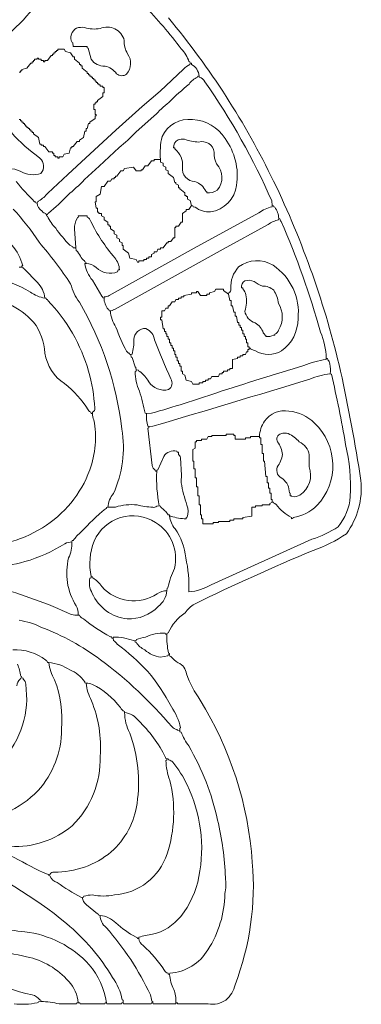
# Model space of a CAD drawing. Header units: millimetres. Extents: x 3818 to 296698, y 517 to 278183.
# Tile 4 of 5: x 235159 to 296698, y 517 to 178097. Entities that reach past the tile are written whole.
import ezdxf

# ---------------------------------------------------------------- set-up
doc = ezdxf.new("R2010")
doc.units = ezdxf.units.MM
for name, color, linetype, lineweight in [('02_PERIPHERAL_BUILDINGS', 7, 'Continuous', 13), ('03_POOLS_AND_WATER', 7, 'Continuous', 13), ('04_PATHS_ISLANDS_AND_BRIDGES', 7, 'Continuous', 13)]:
    doc.layers.add(name, color=color, linetype=linetype, lineweight=lineweight)

msp = doc.modelspace()

# ---------------------------------------------------------------- linework, layer by layer
at = {"layer": '02_PERIPHERAL_BUILDINGS', "linetype": 'Continuous'}
for points in [[(266088, 144560), (265625, 143866), (265162, 143866), (265162, 143634), (264468, 143171), (264468, 141551), (264236, 141551), (263773, 140856), (263310, 140856), (263310, 140625), (263079, 140625), (263079, 138773), (262847, 138773), (262384, 138079), (261921, 138079), (261921, 137847), (261690, 137847), (260995, 136921), (260532, 136921), (260532, 136690), (260069, 136690), (259838, 136227), (259375, 136227), (259375, 135995), (258912, 135764), (258912, 135301), (258449, 135301), (258449, 135069), (257986, 135069), (257986, 134838), (257523, 134838), (257523, 134606), (256597, 134606), (256597, 134375), (256366, 134375), (256134, 134838), (254977, 135069), (254745, 135995), (253819, 136690), (253819, 137384), (253588, 137384), (253588, 137847), (253125, 138079), (253125, 138542), (252662, 138773), (252662, 139236), (252199, 139468), (252199, 139931), (251505, 140394), (251505, 140856), (251273, 140856), (251273, 141088), (251042, 141088), (251042, 141551), (250347, 142014), (250347, 142477), (249884, 142708), (249884, 143171), (249421, 143171), (249421, 143403), (249190, 143403), (249190, 144097), (248958, 144097), (248727, 145255), (248958, 145255), (248958, 146181), (249653, 146644), (249884, 148032), (250347, 148032), (251042, 148958), (251505, 148958), (251736, 149421), (252199, 149421), (252199, 149653), (252431, 149653), (252431, 149884), (252662, 149884), (253356, 150810), (253819, 150810), (254051, 151273), (255671, 151505), (256134, 150810), (257060, 150810), (257060, 151042), (257292, 151042), (257755, 151736), (258218, 151736), (258912, 152662), (259375, 152662), (259375, 152894), (260532, 152894), (260532, 152431), (260995, 152199), (260995, 151736), (261458, 151505), (261458, 151042), (261921, 150810), (261921, 150347), (262847, 149653), (263079, 148727), (263310, 148727), (263310, 148495), (263773, 148264), (263773, 147801), (264005, 147801), (264005, 147569), (264931, 146875), (264931, 146412), (265162, 146412), (265162, 146181), (265394, 146181), (265394, 145718), (265856, 145486)], [(276505, 118866), (276505, 118634), (276273, 118634), (276273, 118171), (276042, 118171), (275810, 117708), (275347, 117708), (275347, 117477), (274884, 117477), (274884, 117245), (274421, 117245), (274421, 117014), (273495, 116782), (273495, 115162), (273032, 115162), (273032, 114931), (272569, 114931), (272569, 114699), (271875, 114699), (271875, 114468), (271644, 114468), (271644, 114236), (271181, 114236), (270949, 113773), (269792, 113773), (269560, 113310), (269097, 113310), (269097, 113079), (268634, 113079), (268634, 112847), (268171, 112847), (268171, 112616), (267477, 112616), (267477, 112384), (266319, 112384), (266088, 112847), (265162, 113079), (264931, 114005), (264468, 114236), (264468, 114699), (264236, 114699), (264236, 115625), (264005, 115625), (264005, 116088), (263773, 116088), (263773, 116551), (263542, 116551), (263542, 117245), (263310, 117245), (263310, 117708), (263079, 117708), (263079, 118403), (262847, 118403), (262847, 118866), (262616, 118866), (262616, 119329), (262384, 119329), (262384, 119792), (262153, 119792), (262153, 120486), (261921, 120486), (261921, 120949), (261690, 120949), (261690, 121412), (261458, 121412), (261458, 121875), (261227, 121875), (261227, 122338), (260995, 122338), (260764, 123958), (260532, 123958), (260532, 124421), (260764, 124421), (260764, 125579), (261227, 125579), (261458, 126042), (261921, 126042), (261921, 126505), (262153, 126505), (262616, 127199), (263079, 127199), (263310, 127662), (263773, 127662), (263773, 127894), (264236, 127894), (264236, 128125), (264699, 128125), (264699, 128356), (266088, 128588), (266088, 128819), (267014, 128819), (267014, 129051), (267245, 129051), (267708, 128356), (268866, 128356), (268866, 128588), (269329, 128588), (269329, 128819), (270255, 129051), (270486, 129514), (271875, 129514), (271875, 129282), (272801, 128588), (273032, 127431), (273264, 127431), (273264, 126505), (273495, 126505), (273727, 125347), (273958, 125347), (273958, 124653), (274190, 124653), (274421, 123495), (274653, 123495), (274653, 123032), (274884, 123032), (274884, 122569), (275116, 122569), (275116, 122106), (275347, 122106), (275347, 121412), (275579, 121412), (275579, 120949), (275810, 120949), (275810, 120486), (276042, 120486), (276042, 119792), (276273, 119792), (276273, 119097), (276505, 119097)], [(278356, 102894), (276736, 102894), (276736, 102662), (275810, 102662), (275810, 102431), (273958, 102431), (273958, 103125), (273727, 103125), (273727, 103356), (272338, 103356), (272338, 103125), (269792, 103125), (269792, 102894), (269097, 102894), (268866, 102431), (267940, 102431), (267940, 102199), (267014, 102199), (267014, 101968), (266782, 101968), (266782, 100810), (266319, 100579), (266319, 98495), (266551, 98495), (266551, 97106), (266782, 97106), (266782, 95486), (267014, 95486), (267014, 93866), (267245, 93866), (267245, 92245), (267477, 92245), (267477, 90625), (267708, 90625), (267708, 88773), (267940, 88773), (267940, 88079), (268171, 88079), (268171, 87153), (270023, 87153), (270023, 87384), (270949, 87384), (270949, 87616), (273032, 87616), (273032, 87847), (273727, 87847), (273727, 88079), (275347, 88079), (275347, 88310), (276968, 88542), (276968, 90162), (277662, 90162), (277662, 90394), (278819, 90394), (278819, 90625), (280208, 90625), (280208, 90856), (280671, 91088), (280671, 91551), (280440, 91551), (280440, 92708), (280208, 92708), (280208, 93634), (279977, 93634), (279977, 94560), (279745, 94560), (279745, 95718), (279514, 95718), (279282, 98495), (279051, 98495), (279051, 99884), (278819, 99884), (278819, 101505), (278588, 101505), (278588, 102662), (278356, 102662)]]:
    msp.add_lwpolyline(points, close=True, dxfattribs=at)
at = {"layer": '03_POOLS_AND_WATER', "linetype": 'Continuous'}
for points in [[(281829, 142245), (281787, 142024, 0.0824064), (279900, 141165), (271831, 136734), (252357, 125893), (252025, 125780), (251953, 125629), (251505, 125579, 0.1374086), (252506, 122645, 0.0382494), (254406, 118298), (254742, 117964), (254927, 117925), (254972, 117735), (255208, 117708), (255429, 117751, 0.060958), (255746, 120411, -0.4278591), (257900, 122396, -0.2583626), (259461, 120340, 0.0212), (262404, 113330, -0.3853824), (261990, 111390, -0.3159812), (258400, 112798, 0.0868597), (256795, 114648), (256634, 114708), (256573, 114871), (256134, 114931), (256115, 114688), (255943, 114625, 0.0984507), (256729, 111128, -0.0270338), (257766, 107103), (257986, 107060), (258873, 107117, 0.013754), (270669, 110813, -0.0062386), (286371, 115712, -0.0703156), (290343, 116801), (290394, 117014, 0.0918939), (289335, 121743, 0.0354054), (282252, 141726), (282121, 141816), (282051, 142205)], [(272801, 128588), (272829, 128822, 0.3561841), (273209, 129572, -0.2100051), (274606, 133496, -0.316248), (280793, 133802, -0.2822833), (285299, 124192, -0.2474488), (282333, 118362, -0.2762058), (277630, 118370), (276793, 118656), (276743, 118841), (276505, 118866), (276505, 118634), (276273, 118634), (276273, 118171), (276042, 118171), (275810, 117708), (275347, 117708), (275347, 117477), (274884, 117477), (274884, 117245), (274421, 117245), (274421, 117014), (273495, 116782), (273495, 115162), (273032, 115162), (273032, 114931), (272569, 114931), (272569, 114699), (271875, 114699), (271875, 114468), (271644, 114468), (271644, 114236), (271181, 114236), (270949, 113773), (269792, 113773), (269560, 113310), (269097, 113310), (269097, 113079), (268634, 113079), (268634, 112847), (268171, 112847), (268171, 112616), (267477, 112616), (267477, 112384), (266319, 112384), (266088, 112847), (265162, 113079), (264931, 114005), (264468, 114236), (264468, 114699), (264236, 114699), (264236, 115625), (264005, 115625), (264005, 116088), (263773, 116088), (263773, 116551), (263542, 116551), (263542, 117245), (263310, 117245), (263310, 117708), (263079, 117708), (263079, 118403), (262847, 118403), (262847, 118866), (262616, 118866), (262616, 119329), (262384, 119329), (262384, 119792), (262153, 119792), (262153, 120486), (261921, 120486), (261921, 120949), (261690, 120949), (261690, 121412), (261458, 121412), (261458, 121875), (261227, 121875), (261227, 122338), (260995, 122338), (260764, 123958), (260532, 123958), (260532, 124421), (260764, 124421), (260764, 125579), (261227, 125579), (261458, 126042), (261921, 126042), (261921, 126505), (262153, 126505), (262616, 127199), (263079, 127199), (263310, 127662), (263773, 127662), (263773, 127894), (264236, 127894), (264236, 128125), (264699, 128125), (264699, 128356), (266088, 128588), (266088, 128819), (267014, 128819), (267014, 129051), (267245, 129051), (267708, 128356), (268866, 128356), (268866, 128588), (269329, 128588), (269329, 128819), (270255, 129051), (270486, 129514), (271875, 129514), (271875, 129282)], [(278356, 102894, -0.1313775), (279256, 105698, -0.2885892), (283668, 107511, -0.1758599), (288236, 105366, -0.4144571), (288711, 90456, -0.1520277), (284428, 88303), (284372, 88121), (284144, 88079), (284134, 88318, -0.1177509), (281391, 90641), (281142, 90837), (280954, 90873), (280908, 91062), (280671, 91088), (280671, 91551), (280440, 91551), (280440, 92708), (280208, 92708), (280208, 93634), (279977, 93634), (279977, 94560), (279745, 94560), (279745, 95718), (279514, 95718), (279282, 98495), (279051, 98495), (279051, 99884), (278819, 99884), (278819, 101505), (278588, 101505), (278588, 102662), (278356, 102662)], [(282217, 103429, 0.4441023), (281587, 101945, -0.1615223), (282483, 99666, -0.1353158), (281523, 97417, 0.3833416), (282554, 95285, -0.2235046), (283757, 92784), (283897, 92693), (283912, 92245), (284150, 92252), (284211, 92086, 0.1616642), (285650, 92360, 0.3560548), (287288, 97425), (287335, 99605, 0.2612013), (285505, 101941, 0.1056636), (283552, 103457, 0.1586145)], [(248032, 77662, -0.1493188), (248576, 84063, -0.4598332), (259649, 87427, -0.3220504), (263022, 79108, 0.0545006), (261869, 75658), (261732, 75572), (261690, 75116, 0.145348), (259915, 74575, -0.3749317), (249943, 75869, 0.103301), (248305, 77437), (248265, 77632)]]:
    msp.add_lwpolyline(points, format="xyb", close=True, dxfattribs=at)
msp.add_lwpolyline([(235079, 133494), (235532, 133449), (235768, 133421), (235810, 133228), (235989, 133184), (238341, 130702, -0.1641778), (239699, 127894, -0.1305658), (237079, 128978, 0.1877618), (222988, 131410, 0.1422519)], format="xyb", dxfattribs=at)
at = {"layer": '04_PATHS_ISLANDS_AND_BRIDGES', "linetype": 'Continuous'}
for points in [[(200785, 178304, 0.0462657), (204442, 173427, 0.2399862), (205440, 173032, 0.1442068), (205383, 174829, -0.2307953), (205680, 177653, -0.4487129), (208143, 177356, 0.0332115), (212616, 172106), (214249, 170267, -0.4343006), (214002, 167942, -0.2160627), (210895, 168303, 0.1096519), (209144, 168634, 0.2803792), (210812, 166136, 0.0948265), (212784, 165134), (212839, 164953), (213079, 164931), (213130, 165142, 0.1187819), (218164, 165864, 0.1091752), (222859, 169502, 0.0122608), (231134, 177894, -0.019165), (236153, 183060, 0.158704)], [(236153, 183060, 0.019165), (231134, 177894, -0.0122608), (222859, 169502, -0.1091752), (218164, 165864, -0.1187819), (213130, 165142), (213079, 164931, 0.2887445), (213986, 163754, 0.1088232), (220023, 162616), (220245, 162657), (220261, 162877, -0.1348872), (221412, 164236, -0.1279051), (223664, 165653), (223718, 165834), (223958, 165856), (223990, 166088), (224190, 166123), (224243, 166294, 0.0706357), (225347, 167477, -0.0097756), (235822, 178067, -0.0484622), (240538, 182841, -0.111208)], [(240538, 182841, 0.0484622), (235822, 178067, 0.0097756), (225347, 167477, -0.0706357)], [(234545, 148897, 0.0319557), (237839, 145274), (238027, 145238), (238073, 145049), (238310, 145023), (238345, 145251), (238552, 145279), (238620, 145435, 0.0854963), (240220, 146817), (243808, 150174), (247049, 153183), (252488, 158160), (257235, 162440), (260459, 165236), (264650, 169147, -0.1060095), (265824, 170024), (265856, 170255), (265834, 170495), (265653, 170549, 0.1161947), (264268, 172832, 0.0316156), (257554, 180702, 0.1660038)], [(257554, 180702, -0.0316156), (264268, 172832, -0.1161947), (265653, 170549), (265834, 170495), (265856, 170255), (266092, 170227), (266134, 170033, -0.2436534), (267477, 167940), (267516, 167717, -0.2293105), (268533, 166912, -0.0481743), (280572, 145404), (280671, 144560), (280902, 144528), (280935, 144325), (281098, 144265, -0.1637448), (281829, 142245), (282051, 142205), (282121, 141816), (282252, 141726, -0.0354054), (289335, 121743, -0.0918939), (290394, 117014), (290621, 116979), (290647, 116769, -0.2330935), (291010, 116010, -0.1302989), (291088, 114236), (291308, 114194, -0.0155694), (293866, 101505, -0.0709597), (294723, 92083, -0.1508398), (292524, 86643, -0.0748201), (287815, 84407), (269637, 76196, -0.1185603), (265625, 74884, 0.0698928), (265063, 81035, 0.1307345), (263151, 86299, -0.1551754), (262153, 88542), (262121, 88773), (261921, 88809, 0.0907568), (260568, 90162), (260532, 90362), (260301, 90394), (259842, 90354, -0.3066088), (259118, 90188, -0.0687113), (256322, 90581, 0.0978655), (252389, 90207), (251042, 90162), (250809, 90132), (250768, 89937), (250588, 89894, 0.0275812), (246238, 85706, 0.0558669), (244792, 84179), (244592, 84143), (244560, 83912, -0.1116753), (243976, 81024, 0.2059609), (245317, 72400, -0.1183744), (245718, 70718), (245949, 70687, 0.2151857), (246644, 70023, 0.0382533), (251493, 66798), (251683, 66765), (251731, 66577), (251968, 66551), (252019, 66762, -0.0941061), (255654, 66102), (255903, 66088), (256137, 66116), (256182, 66307, -0.0578652), (257828, 66709, -0.1326059), (261383, 67437), (261447, 67265), (261690, 67245), (261719, 67479), (261914, 67519, -0.1280738), (264960, 71151, -0.0844321), (266651, 72701, -0.0156944), (288000, 82371, 0.0697237), (294007, 85391, 0.183881), (296631, 95011, 0.0158862), (292958, 114718, 0.0557766), (280903, 148958, 0.0608296), (261971, 178407, 0.0529061)], [(233650, 157724, 0.0570844), (238794, 153146, -0.3955021), (238990, 150362, -0.2116973), (235265, 150774, 0.0988634), (233218, 151273, 0.2346582)], [(234545, 148897, 0.0319557), (237839, 145274), (238027, 145238), (238073, 145049), (238310, 145023, 0.2427745), (239184, 143586, 0.2690175), (239891, 143163), (239931, 142940), (239956, 142703), (240145, 142656, 0.0850576), (241650, 140493, 0.0443879), (244172, 137461), (244739, 137128), (244808, 136973), (245255, 136921), (245314, 136482, -0.1238374), (246090, 135442, 0.0974998), (246823, 134582), (246875, 134411), (247075, 134375), (247106, 134144), (246900, 134097, 0.1346186), (248250, 131121), (249936, 128204), (250091, 128136), (250119, 127928), (250347, 127894, 0.1637448), (251078, 125874), (251241, 125814), (251274, 125611), (251505, 125579, 0.1374086), (252506, 122645, 0.0382494), (254406, 118298), (254742, 117964), (254927, 117925), (254972, 117735), (255208, 117708), (255253, 117255), (255396, 117174), (255946, 115464), (256089, 115384), (256134, 114931), (256115, 114688), (255943, 114625, 0.0984507), (256729, 111128, -0.0270338), (257766, 107103), (257986, 107060, 0.0834162), (258229, 104788), (258449, 104745), (258430, 104504), (258262, 104444), (259011, 97668, 0.2222128), (259572, 96876), (259607, 96675), (259838, 96644, 0.0592491), (260301, 90394), (259842, 90354, -0.3066088), (259118, 90188, -0.0687113), (256322, 90581, 0.0978655), (252389, 90207), (251042, 90162, -0.153601), (252036, 92640, 0.1479542), (253566, 104261, 0.1021934), (245905, 127155, -0.0906286), (244339, 130450, 0.035131), (238643, 137948, 0.0444532), (233986, 143939, 0.0633568)], [(229953, 79307, 0.0525829), (236082, 80353, 0.0721817), (243275, 83575, -0.1279836), (244560, 83912), (244592, 84143), (244792, 84179, -0.0558669), (246238, 85706, -0.0275812), (250588, 89894), (250768, 89937), (250809, 90132), (251042, 90162, -0.153601), (252036, 92640, 0.1479542), (253566, 104261, 0.1021934), (245905, 127155, -0.0906286), (244339, 130450, 0.035131), (238643, 137948, 0.0444532), (233986, 143939, 0.0633568)], [(233748, 137424, -0.1203829), (235696, 133727), (235544, 133683), (235532, 133449), (235768, 133421), (235810, 133228), (235989, 133184), (238341, 130702, -0.1641778), (239699, 127894), (239930, 127862), (239966, 127662), (240136, 127609), (240212, 127464, -0.1232328), (247568, 114698, -0.0588613), (248670, 108042, -0.3582902), (248292, 107295), (248264, 107060, 0.1285032), (248521, 105925, -0.1344392), (247772, 96904, -0.1716224), (239236, 86459, -0.1559041), (225910, 83086, -0.067667)], [(235079, 133494), (235532, 133449), (235544, 133683), (235696, 133727, 0.1203829), (233748, 137424)], [(227893, 127893, -0.2139281), (237665, 123545, -0.1454009), (239711, 117952, 0.2149246), (243243, 112456, -0.0880759), (247520, 107708, 0.2195664), (247997, 107292), (248032, 107092), (248264, 107060), (248292, 107295, 0.3582902), (248670, 108042, 0.0588613), (247568, 114698, 0.1232328), (240212, 127464), (240136, 127609), (239966, 127662), (239930, 127862), (239699, 127894, -0.1305658), (237079, 128978, 0.1877618), (222988, 131410, 0.1422519)], [(227893, 127893, -0.2139281), (237665, 123545, -0.1454009), (239711, 117952, 0.2149246), (243243, 112456, -0.0880759), (247520, 107708, 0.2195664), (247997, 107292), (248032, 107092), (248264, 107060, 0.1285032), (248521, 105925, -0.1344392), (247772, 96904, -0.1716224), (239236, 86459, -0.1559041), (225910, 83086, -0.067667)], [(235069, 69792, -0.0714813), (239102, 68501, -0.0681902), (249706, 62669, -0.0565368), (262597, 50560, 0.1126316), (263484, 50086), (263557, 49935), (264005, 49884), (264034, 50333), (264150, 50407, 0.0920303), (262483, 54150, 0.0594508), (258218, 60532, 0.0509494), (252725, 65456, 0.1573427), (252030, 66115), (251968, 66551), (251731, 66577), (251683, 66765), (251493, 66798, -0.0382533), (246644, 70023, -0.2151857), (245949, 70687), (245718, 70718, -0.0822193), (244451, 70843, 0.0405061), (231035, 75711, 0.0624087)], [(233912, 64468, -0.1737848), (239878, 62581), (239956, 62437), (240127, 62384), (240162, 62184), (240394, 62153, -0.1283645), (244174, 60841, -0.1400544), (246863, 58704), (246883, 58489), (247106, 58449, -0.1205147), (248254, 58204, -0.1179488), (253325, 54020, 0.2031499), (254020, 53356), (254051, 53125, -0.2151845), (256539, 51678, -0.0848069), (261452, 45053), (261468, 44833), (261690, 44792), (261927, 44766), (261977, 44580, -0.1684425), (262724, 44204, -0.0668405), (265313, 40081, -0.1643641), (267430, 23542, -0.1270237), (264174, 16381, -0.1713289), (259082, 13140, 0.0587633), (256635, 12610), (256597, 12384, 0.2145587), (257395, 11099, -0.0620313), (261270, 6641, 0.2291432), (261876, 6124), (261918, 5930), (262153, 5903), (262203, 6116, 0.2462528), (269050, 10348, 0.1418002), (272118, 20475, 0.0905188), (272206, 23363, 0.0522256), (270795, 33758, 0.078903), (265625, 47106, -0.0535184), (264219, 49600), (264030, 49647), (264005, 49884), (263557, 49935), (263484, 50086, -0.1126316), (262597, 50560, 0.0565368), (249706, 62669, 0.0681902), (239102, 68501, 0.0714813), (235069, 69792)], [(225909, 33350, 0.1862941), (238484, 39063, 0.18536), (242708, 50116, 0.1089154), (241450, 59043, -0.1118286), (240394, 62153), (240162, 62184), (240127, 62384), (239956, 62437), (239878, 62581, 0.1737848), (233912, 64468, 0.0816434)], [(234769, 61853, -0.0713959), (235336, 59677), (235511, 59617), (235532, 59375), (235763, 59342), (235793, 59138, -0.2247185), (236239, 58229, -0.227893), (231961, 44428, -0.1568198)], [(234643, 57949, -0.2088714), (235269, 59140), (235302, 59343), (235532, 59375), (235511, 59617), (235336, 59677, 0.0713959), (234769, 61853, -0.0816434)], [(231961, 44428, 0.227893), (236239, 58229, 0.2247185), (235793, 59138), (235763, 59342), (235532, 59375), (235302, 59343), (235269, 59140, 0.2088714), (234643, 57949, -0.1058297)], [(224190, 26968, -0.068072), (243576, 15104, -0.0816787), (251887, 5360, -0.1017325), (253640, 1352), (253777, 1266), (253819, 810), (253871, 599), (258837, 618), (258901, 790), (259144, 810), (259123, 1052), (258947, 1112, 0.0848498), (258703, 2221, 0.0729385), (250711, 14369, -0.2131576), (249653, 16551), (249420, 16581), (249380, 16776), (249199, 16819), (247184, 18481, -0.1966504), (246412, 19792), (246168, 19811, -0.0255764), (241915, 22470, -0.2090859), (240609, 23675), (240420, 23722), (240394, 23958), (240147, 23975, -0.0285224), (234186, 27010, -0.1294005)], [(224277, 12240, 0.0274431), (236409, 9094, -0.1617873), (243998, 4646, -0.1597223), (245718, 810), (245961, 790), (246024, 618), (250504, 618), (250567, 790), (250810, 810, 0.1331295), (247701, 7655, 0.178317), (236061, 13608, -0.0899273), (226672, 16024, -0.0741815)], [(220644, 9995, 0.1059653), (237406, 2220, -0.1770745), (238773, 1308), (238973, 1273), (239005, 1042), (238563, 985), (238496, 829), (238318, 785, -0.0701338), (234144, 579, -0.1279448)]]:
    msp.add_lwpolyline(points, format="xyb", dxfattribs=at)
for points in [[(245412, 176579, 0.4224979), (244602, 174000), (244734, 173900), (244792, 173264), (247338, 173264), (247331, 173026), (247512, 172975), (248032, 170949, 0.2736004), (250532, 169745, -0.1723173), (252619, 168360, 0.3562681), (254408, 168278, 0.354847), (254583, 171944, -0.1523928), (254002, 174372, 0.4587766), (249655, 176507, -0.1200682), (246833, 176692, 0.1128689)], [(265856, 170255), (265824, 170024, 0.1060095), (264650, 169147), (260459, 165236), (257235, 162440), (252488, 158160), (247049, 153183), (243808, 150174), (240220, 146817, -0.0854963), (238620, 145435), (238552, 145279), (238345, 145251), (238310, 145023, 0.2427745), (239184, 143586, 0.2690175), (239891, 143163), (239931, 142940), (240162, 142971), (240199, 143170), (240373, 143219, 0.0323527), (243808, 146470, 0.032184), (246817, 149248), (249479, 151678), (253067, 155035, 0.03161), (256078, 157811), (259406, 160733, -0.035448), (262054, 163178, -0.0271655), (265683, 166493, -0.1260479), (267193, 167725), (267240, 167914), (267477, 167940, 0.2436534), (266134, 170033), (266092, 170227)], [(267477, 167940), (267240, 167914), (267193, 167725, 0.1260479), (265683, 166493, 0.0271655), (262054, 163178, 0.035448), (259406, 160733), (256078, 157811, -0.03161), (253067, 155035), (249479, 151678), (246817, 149248, -0.032184), (243808, 146470, -0.0323527), (240373, 143219), (240199, 143170), (240162, 142971), (239931, 142940), (239956, 142703), (240145, 142656, 0.0850576), (241650, 140493, 0.0443879), (244172, 137461), (244739, 137128), (244808, 136973), (245255, 136921), (245030, 140388, -0.147946), (245506, 142225), (245542, 142421), (245724, 142471), (245718, 142708), (247338, 142708), (247336, 142475, -0.2171346), (247976, 141726, 0.0658461), (252289, 135160, -0.1583587), (253125, 132986), (252897, 132980), (252791, 132625, -0.2957473), (248922, 133413, 0.1667355), (247106, 134144), (246900, 134097, 0.1346186), (248250, 131121), (249936, 128204), (250091, 128136), (250119, 127928), (250347, 127894), (250395, 128108, 0.1672049), (251300, 128333), (266564, 136908), (278257, 143271, -0.1139913), (280625, 144343), (280671, 144560), (280572, 145404, 0.0481743), (268533, 166912, 0.2293105), (267516, 167717)], [(260532, 152894, -0.0811987), (260804, 157020, -0.3283026), (266317, 160067, -0.2450359), (272171, 156662, -0.1960461), (274233, 148221, -0.3344531), (269538, 143430, -0.1763044), (266758, 144287), (266382, 144356), (266328, 144537), (266088, 144560), (265625, 143866), (265162, 143866), (265162, 143634), (264468, 143171), (264468, 141551), (264236, 141551), (263773, 140856), (263310, 140856), (263310, 140625), (263079, 140625), (263079, 138773), (262847, 138773), (262384, 138079), (261921, 138079), (261921, 137847), (261690, 137847), (260995, 136921), (260532, 136921), (260532, 136690), (260069, 136690), (259838, 136227), (259375, 136227), (259375, 135995), (258912, 135764), (258912, 135301), (258449, 135301), (258449, 135069), (257986, 135069), (257986, 134838), (257523, 134838), (257523, 134606), (256597, 134606), (256597, 134375), (256366, 134375), (256134, 134838), (254977, 135069), (254745, 135995), (253819, 136690), (253819, 137384), (253588, 137384), (253588, 137847), (253125, 138079), (253125, 138542), (252662, 138773), (252662, 139236), (252199, 139468), (252199, 139931), (251505, 140394), (251505, 140856), (251273, 140856), (251273, 141088), (251042, 141088), (251042, 141551), (250347, 142014), (250347, 142477), (249884, 142708), (249884, 143171), (249421, 143171), (249421, 143403), (249190, 143403), (249190, 144097), (248958, 144097), (248727, 145255), (248958, 145255), (248958, 146181), (249653, 146644), (249884, 148032), (250347, 148032), (251042, 148958), (251505, 148958), (251736, 149421), (252199, 149421), (252199, 149653), (252431, 149653), (252431, 149884), (252662, 149884), (253356, 150810), (253819, 150810), (254051, 151273), (255671, 151505), (256134, 150810), (257060, 150810), (257060, 151042), (257292, 151042), (257755, 151736), (258218, 151736), (258912, 152662), (259375, 152662), (259375, 152894)], [(260532, 152894, -0.0811987), (260804, 157020, -0.3283026), (266317, 160067, -0.2450359), (272171, 156662, -0.1960461), (274233, 148221, -0.3344531), (269538, 143430, -0.1763044), (266758, 144287), (266382, 144356), (266328, 144537), (266088, 144560), (265856, 145486), (265394, 145718), (265394, 146181), (265162, 146181), (265162, 146412), (264931, 146412), (264931, 146875), (264005, 147569), (264005, 147801), (263773, 147801), (263773, 148264), (263310, 148495), (263310, 148727), (263079, 148727), (262847, 149653), (261921, 150347), (261921, 150810), (261458, 151042), (261458, 151505), (260995, 151736), (260995, 152199), (260532, 152431)], [(230671, 154282, 0.0642575), (230280, 156435, -0.3896706), (231284, 158761, -0.3867355), (233650, 157724, 0.0570844), (238794, 153146, -0.3955021), (238990, 150362, -0.2116973), (235265, 150774, 0.0988634), (233218, 151273), (233178, 151496), (232963, 151517, -0.0686012), (231671, 152736, 0.1072098), (230733, 153846)], [(263702, 156435, 0.2775619), (262847, 154977), (263081, 154974), (263116, 154778, -0.2624629), (264469, 151506, 0.4355156), (266714, 148890, -0.2238045), (268676, 147148), (268867, 147108), (268866, 146875, 0.1733175), (270733, 147323, 0.3917227), (270598, 152080, -0.1128057), (270173, 154201, 0.4626108), (267401, 156026, -0.0793687), (264859, 156521, 0.1351137)], [(280671, 144560), (280625, 144343, 0.1139913), (278257, 143271), (266564, 136908), (251300, 128333, -0.1672049), (250395, 128108), (250347, 127894, 0.1637448), (251078, 125874), (251241, 125814), (251274, 125611), (251505, 125579), (251953, 125629), (252025, 125780), (252357, 125893), (271831, 136734), (279900, 141165, -0.0824064), (281787, 142024), (281829, 142245, 0.1637448), (281098, 144265), (280935, 144325), (280902, 144528)], [(245255, 136921), (245030, 140388, -0.147946), (245506, 142225), (245542, 142421), (245724, 142471), (245718, 142708), (247338, 142708), (247336, 142475, -0.2171346), (247976, 141726, 0.0658461), (252289, 135160, -0.1583587), (253125, 132986), (252897, 132980), (252791, 132625, -0.2957473), (248922, 133413, 0.1667355), (247106, 134144), (247075, 134375), (246875, 134411), (246823, 134582, -0.0974998), (246090, 135442, 0.1238374), (245314, 136482)], [(272801, 128588), (272829, 128822, 0.3561841), (273209, 129572, -0.2100051), (274606, 133496, -0.316248), (280793, 133802, -0.2822833), (285299, 124192, -0.2474488), (282333, 118362, -0.2762058), (277630, 118370), (276793, 118656), (276743, 118841), (276505, 118866), (276505, 119097), (276273, 119097), (276273, 119792), (276042, 119792), (276042, 120486), (275810, 120486), (275810, 120949), (275579, 120949), (275579, 121412), (275347, 121412), (275347, 122106), (275116, 122106), (275116, 122569), (274884, 122569), (274884, 123032), (274653, 123032), (274653, 123495), (274421, 123495), (274190, 124653), (273958, 124653), (273958, 125347), (273727, 125347), (273495, 126505), (273264, 126505), (273264, 127431), (273032, 127431)], [(275741, 130970, 0.3236206), (275116, 129745), (275345, 129741), (275371, 129536, -0.1502548), (275916, 128462, -0.1246131), (275702, 125554, 0.2756044), (277581, 123414, -0.1913885), (279040, 121633), (279264, 121394), (279320, 121219), (279514, 121181), (279514, 120949, 0.1289824), (280897, 121187), (281134, 121181), (281139, 121407, 0.2134429), (281810, 122125, 0.2781863), (281777, 126916, 0.1250506), (280920, 129300, 0.2002023), (278900, 130058, -0.0967501), (277401, 130873, 0.2051276)], [(255208, 117708), (255429, 117751, 0.060958), (255746, 120411, -0.4278591), (257900, 122396, -0.2583626), (259461, 120340, 0.0212), (262404, 113330, -0.3853824), (261990, 111390, -0.3159812), (258400, 112798, 0.0868597), (256795, 114648), (256634, 114708), (256573, 114871), (256134, 114931), (256089, 115384), (255946, 115464), (255396, 117174), (255253, 117255)], [(290394, 117014), (290343, 116801, 0.0703156), (286371, 115712, 0.0062386), (270669, 110813, -0.013754), (258873, 107117), (257986, 107060, 0.0834162), (258229, 104788), (258449, 104745), (259144, 104772, 0.0032432), (287410, 113285, -0.0595521), (291088, 114236, 0.1302989), (291010, 116010, 0.2330935), (290647, 116769), (290621, 116979)], [(291088, 114236, 0.0595521), (287410, 113285, -0.0032432), (259144, 104772), (258449, 104745), (258430, 104504), (258262, 104444), (259011, 97668, 0.2222128), (259572, 96876), (259607, 96675), (259838, 96644), (259864, 96880), (260052, 96928), (261107, 99309, -0.3336472), (263472, 100277), (263535, 100109), (263773, 100116), (263792, 99672, -0.2286626), (264124, 98846, -0.0352519), (264261, 94585, 0.0462663), (265294, 90526, -0.1605047), (265335, 88367), (265155, 88317), (265162, 88079, -0.0718231), (262407, 88533), (262153, 88542, 0.1551754), (263151, 86299, -0.1307345), (265063, 81035, -0.0698928), (265625, 74884, 0.1185603), (269637, 76196), (287815, 84407, 0.0748201), (292524, 86643, 0.1508398), (294723, 92083, 0.0709597), (293866, 101505, 0.0155694), (291308, 114194)], [(278356, 102894, -0.1313775), (279256, 105698, -0.2885892), (283668, 107511, -0.1758599), (288236, 105366, -0.4144571), (288711, 90456, -0.1520277), (284428, 88303), (284372, 88121), (284144, 88079), (284134, 88318, -0.1177509), (281391, 90641), (281142, 90837), (280954, 90873), (280908, 91062), (280671, 91088), (280208, 90856), (280208, 90625), (278819, 90625), (278819, 90394), (277662, 90394), (277662, 90162), (276968, 90162), (276968, 88542), (275347, 88310), (275347, 88079), (273727, 88079), (273727, 87847), (273032, 87847), (273032, 87616), (270949, 87616), (270949, 87384), (270023, 87384), (270023, 87153), (268171, 87153), (268171, 88079), (267940, 88079), (267940, 88773), (267708, 88773), (267708, 90625), (267477, 90625), (267477, 92245), (267245, 92245), (267245, 93866), (267014, 93866), (267014, 95486), (266782, 95486), (266782, 97106), (266551, 97106), (266551, 98495), (266319, 98495), (266319, 100579), (266782, 100810), (266782, 101968), (267014, 101968), (267014, 102199), (267940, 102199), (267940, 102431), (268866, 102431), (269097, 102894), (269792, 102894), (269792, 103125), (272338, 103125), (272338, 103356), (273727, 103356), (273727, 103125), (273958, 103125), (273958, 102431), (275810, 102431), (275810, 102662), (276736, 102662), (276736, 102894)], [(259838, 96644), (259864, 96880), (260052, 96928), (261107, 99309, -0.3336472), (263472, 100277), (263535, 100109), (263773, 100116), (263792, 99672, -0.2286626), (264124, 98846, -0.0352519), (264261, 94585, 0.0462663), (265294, 90526, -0.1605047), (265335, 88367), (265155, 88317), (265162, 88079, -0.0718231), (262407, 88533), (262153, 88542), (262121, 88773), (261921, 88809, 0.0907568), (260568, 90162), (260532, 90362), (260301, 90394, -0.0592491)], [(248032, 77662, -0.1493188), (248576, 84063, -0.4598332), (259649, 87427, -0.3220504), (263022, 79108, 0.0545006), (261869, 75658), (261732, 75572), (261690, 75116, -0.2073632), (260126, 72282, -0.2172424), (254526, 70036, -0.2709375), (248239, 74628, -0.200356), (247814, 77384), (248004, 77428)], [(204977, 83449), (205028, 83661, -0.1018412), (208780, 82854, 0.0626058), (229953, 79307, 0.0525829), (236082, 80353, 0.0721817), (243275, 83575, -0.1279836), (244560, 83912, -0.1116753), (243976, 81024, 0.2059609), (245317, 72400, -0.1183744), (245718, 70718, -0.0822193), (244451, 70843, 0.0405061), (231035, 75711, 0.0624087), (225579, 76736), (225547, 76967), (225346, 77002, 0.2117222), (224043, 77747, 0.0368998), (219659, 78224, 0.0582665), (213077, 78127, 0.025455), (207788, 77664), (207292, 77662), (207292, 78160, 0.2085295), (206496, 81265, -0.0881236), (205183, 82934), (205029, 83003)], [(248032, 77662), (248004, 77428), (247814, 77384, 0.200356), (248239, 74628, 0.2709375), (254526, 70036, 0.2172424), (260126, 72282, 0.2073632), (261690, 75116, 0.145348), (259915, 74575, -0.3749317), (249943, 75869, 0.103301), (248305, 77437), (248265, 77632)], [(251968, 66551), (252019, 66762, -0.0941061), (255654, 66102), (255903, 66088), (255933, 65855), (256129, 65816, 0.1323889), (257708, 64421, 0.1535234), (260532, 63129), (261856, 63340), (261912, 63519), (262153, 63542), (262184, 63310), (262384, 63275, 0.1134304), (263730, 62110, -0.2703322), (265193, 60100, 0.0684178), (267664, 55395, -0.1211494), (277067, 26141, -0.113291), (273958, 4051, -0.1513773), (272320, 1291, -0.1911585), (269097, 579), (263617, 618), (263553, 790), (263310, 810, 0.0858861), (262926, 3203, -0.0949992), (262153, 5903), (262203, 6116, 0.2462528), (269050, 10348, 0.1418002), (272118, 20475, 0.0905188), (272206, 23363, 0.0522256), (270795, 33758, 0.078903), (265625, 47106, -0.0535184), (264219, 49600), (264030, 49647), (264005, 49884), (264034, 50333), (264150, 50407, 0.0920303), (262483, 54150, 0.0594508), (258218, 60532, 0.0509494), (252725, 65456, 0.1573427), (252030, 66115)], [(261690, 67245), (261447, 67265), (261383, 67437, 0.1326059), (257828, 66709, 0.0578652), (256182, 66307), (256137, 66116), (255903, 66088), (255933, 65855), (256129, 65816, 0.1323889), (257708, 64421, 0.1535234), (260532, 63129), (261856, 63340), (261912, 63519), (262153, 63542), (262132, 63783), (261956, 63843, -0.0623513)], [(240394, 62153, 0.1118286), (241450, 59043, -0.1089154), (242708, 50116, -0.18536), (238484, 39063, -0.1862941), (225909, 33350), (223395, 33104), (223080, 32974), (223035, 32783), (222801, 32755), (222827, 32518), (223017, 32473, 0.236375), (224289, 31465, 0.0293412), (231811, 28606), (232292, 28588), (232526, 28616), (232571, 28807, -0.1140946), (233480, 29021, 0.1947257), (244591, 32724, 0.210164), (249653, 45255, 0.1133742), (248099, 55275, -0.0938389), (247106, 58449), (246883, 58489), (246863, 58704, 0.1400544), (244174, 60841, 0.1283645)], [(247106, 58449, 0.0938389), (248099, 55275, -0.1133742), (249653, 45255, -0.210164), (244591, 32724, -0.1947257), (233480, 29021, 0.1140946), (232571, 28807), (232526, 28616), (232292, 28588), (232355, 28153), (232524, 28099, 0.1294005), (234186, 27010, 0.0285224), (240147, 23975), (240394, 23958), (240628, 23987, -0.3563992), (241378, 24366, 0.1775232), (251637, 27993, 0.1785892), (256297, 36758, 0.123264), (255002, 49447, -0.1221974), (254051, 53125), (254020, 53356, -0.2031499), (253325, 54020, 0.1179488), (248254, 58204, 0.1205147)], [(254051, 53125, 0.1221974), (255002, 49447, -0.123264), (256297, 36758, -0.1785892), (251637, 27993, -0.1775232), (241378, 24366, 0.3563992), (240628, 23987), (240394, 23958), (240420, 23722), (240609, 23675, 0.2090859), (241915, 22470, 0.0255764), (246168, 19811), (246412, 19792), (246650, 19816), (246701, 20001, -0.0806164), (248257, 20237, 0.0937654), (252218, 20236, 0.3035577), (261715, 27637, 0.1408945), (262197, 40901, -0.0775018), (261499, 44486), (261670, 44549), (261690, 44792), (261468, 44833), (261452, 45053, 0.0848069), (256539, 51678, 0.2151845)], [(261690, 44792), (261670, 44549), (261499, 44486, 0.0775018), (262197, 40901, -0.1408945), (261715, 27637, -0.3035577), (252218, 20236, -0.0937654), (248257, 20237, 0.0806164), (246701, 20001), (246650, 19816), (246412, 19792, 0.1966504), (247184, 18481), (249199, 16819), (249380, 16776), (249420, 16581), (249653, 16551, -0.1804302), (252465, 15197, 0.0579029), (256115, 12624), (256310, 12595), (256360, 12409), (256597, 12384), (256635, 12610, -0.0587633), (259082, 13140, 0.1713289), (264174, 16381, 0.1270237), (267430, 23542, 0.1643641), (265313, 40081, 0.0668405), (262724, 44204, 0.1684425), (261977, 44580), (261927, 44766)], [(253819, 810), (253777, 1266), (253640, 1352, 0.1017325), (251887, 5360, 0.0816787), (243576, 15104, 0.068072), (224190, 26968, 0.0566712), (207964, 32033), (206672, 32020), (206609, 31849), (206366, 31829), (206391, 31591), (206578, 31543, 0.1948838), (208020, 30011, -0.0245896), (215989, 23396, 0.0741815), (226672, 16024, 0.0899273), (236061, 13608, -0.178317), (247701, 7655, -0.1331295), (250810, 810), (250861, 599), (253513, 618), (253577, 790)], [(249653, 16551, 0.2131576), (250711, 14369, -0.0729385), (258703, 2221, -0.0848498), (258947, 1112), (259123, 1052), (259144, 810), (259195, 599), (263259, 599), (263310, 810, 0.0858861), (262926, 3203, -0.0949992), (262153, 5903), (261918, 5930), (261876, 6124, -0.2291432), (261270, 6641, 0.0620313), (257395, 11099, -0.2145587), (256597, 12384), (256360, 12409), (256310, 12595), (256115, 12624, -0.0579029), (252465, 15197, 0.1804302)], [(216782, 14699, 0.2483253), (217696, 12835, -0.1723687), (218171, 11458), (218408, 11432), (218455, 11244, -0.0530482), (220644, 9995, 0.1059653), (237406, 2220, -0.1770745), (238773, 1308), (238973, 1273), (239005, 1042, -0.0490958), (242270, 603), (245411, 618), (245475, 790), (245718, 810, 0.1597223), (243998, 4646, 0.1617873), (236409, 9094, -0.0274431), (224277, 12240, -0.0370259), (218278, 14573, 0.0716918)]]:
    msp.add_lwpolyline(points, format="xyb", close=True, dxfattribs=at)
msp.add_lwpolyline([(235069, 160069), (235301, 160069), (235301, 159838), (235532, 159838), (235532, 159606), (235764, 159606), (235764, 159375), (235995, 159375), (235995, 159144), (236227, 159144), (236227, 158912), (236458, 158912), (236458, 158681), (236690, 158681), (236690, 158449), (236921, 158449), (236921, 158218), (237153, 158218), (237153, 157986), (237384, 157986), (237384, 157755), (237616, 157755), (237616, 157523), (238542, 156829), (238773, 155671), (239005, 155671), (239005, 155440), (239468, 155440), (239468, 155208), (239699, 155208), (240394, 154282), (241088, 154282), (241088, 154051), (241319, 154051), (241319, 153588), (241551, 153588), (241551, 153356), (242014, 153356), (242014, 153125), (242245, 153125), (242245, 153356), (242940, 153356), (243171, 153819), (244097, 154051), (244329, 154977), (244560, 154977), (244560, 155208), (244792, 155208), (245486, 156134), (245949, 156134), (245949, 156366), (246644, 156829), (246875, 157986), (247106, 157986), (247106, 158449), (247338, 158449), (247569, 159375), (247801, 159375), (247801, 159606), (248727, 160301), (248727, 160764), (248958, 160764), (248958, 160995), (248727, 160995), (248727, 161921), (248495, 161921), (248495, 162847), (248727, 162847), (248727, 163079), (248958, 163079), (248958, 163310), (249190, 163310), (249190, 163542), (250116, 164236), (250116, 164931), (250347, 164931), (250347, 165856), (250116, 165856), (250116, 166088), (249653, 166088), (249653, 166319), (249421, 166319), (249421, 166551), (249190, 166551), (249190, 166782), (248958, 166782), (248958, 167014), (248727, 167014), (248727, 167245), (248495, 167245), (248495, 167477), (248264, 167477), (248264, 167708), (248032, 167708), (248032, 167940), (247801, 167940), (247801, 168171), (247569, 168171), (247569, 168403), (247338, 168403), (247338, 168634), (246412, 169329), (246412, 169792), (246181, 169792), (246181, 170023), (245949, 170023), (245949, 170255), (245023, 170949), (245023, 171412), (244792, 171412), (244329, 172106), (243403, 172338), (243171, 172801), (242014, 172801), (242014, 172569), (241782, 172569), (241782, 172338), (241551, 172338), (241551, 172106), (241319, 172106), (241319, 171875), (241088, 171875), (241088, 171644), (240856, 171644), (240162, 170718), (239699, 170718), (239699, 170486), (239468, 170486), (239468, 170718), (239005, 170718), (239005, 170949), (238542, 170949), (238542, 171181), (238310, 171181), (238310, 170949), (237847, 170949), (237847, 170718), (237616, 170718), (237616, 170486), (237384, 170486), (237384, 170255), (237153, 170255), (236458, 169329), (235532, 169097), (235532, 168866), (235301, 168866), (235301, 168634), (235069, 168634)], dxfattribs=at)

doc.saveas('drawing.dxf')
